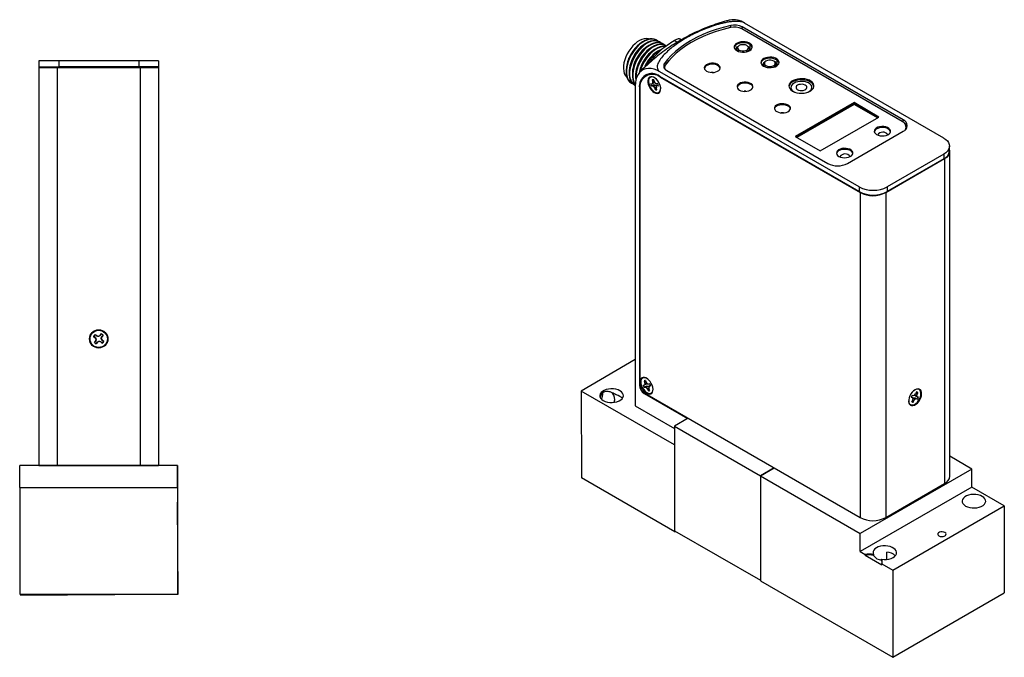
# Model space of a CAD drawing. Header units: inches. Extents: x 3.2 to 24.3, y 4.2 to 17.7.
# Tile 7 of 7: x 15.1 to 24.3, y 7.5 to 13.5. Entities that reach past the tile are written whole.
import ezdxf

# ---------------------------------------------------------------- set-up
doc = ezdxf.new("R2010")
doc.units = ezdxf.units.IN
doc.header["$LTSCALE"] = 2
doc.header["$MEASUREMENT"] = 0

msp = doc.modelspace()

# ---------------------------------------------------------------- linework, layer by layer
at = {"color": 7, "linetype": 'Continuous', "lineweight": 25}
for p, q in [((23.7161, 12.4108), (21.8473, 13.4896)), ((23.3262, 12.5661), (21.8228, 13.4339)), ((23.3364, 12.581), (21.8257, 13.4531)), ((21.0219, 13.3289), (21.0184, 13.3309)), ((21.0517, 13.3117), (21.0482, 13.3137)), ((21.0815, 13.2945), (21.078, 13.2965)), ((21.2435, 13.3412), (21.2577, 13.333)), ((21.1113, 13.2773), (21.1078, 13.2793)), ((21.773, 13.249), (21.773, 13.2321)), ((21.798, 13.278), (21.7909, 13.2739)), ((21.8772, 13.2739), (21.8701, 13.278)), ((21.895, 13.2298), (21.895, 13.249)), ((15.2331, 13.1342), (15.2331, 13.0792)), ((15.4181, 13.1342), (15.2331, 13.1342)), ((15.4181, 13.1342), (15.4181, 13.0792)), ((16.1681, 13.1342), (15.4181, 13.1342)), ((16.1681, 13.1342), (16.1681, 13.0792)), ((16.3531, 13.1342), (16.1681, 13.1342)), ((16.3531, 13.1342), (16.3531, 13.0792)), ((20.9344, 13.1104), (20.92, 13.0832)), ((22.0494, 13.1329), (22.0423, 13.1288)), ((22.1286, 13.1288), (22.1215, 13.1329)), ((15.2331, 13.0792), (15.4181, 13.0792)), ((15.2331, 13.0792), (15.2331, 13.0734)), ((15.2331, 13.0734), (15.2331, 9.3424)), ((15.2331, 13.0734), (15.4031, 13.0734)), ((15.2681, 13.0792), (15.2681, 13.0734)), ((15.4031, 13.0734), (15.4031, 9.3424)), ((15.4031, 13.0734), (16.1831, 13.0734)), ((16.1681, 13.0792), (15.4181, 13.0792)), ((16.3531, 13.0792), (16.1681, 13.0792)), ((16.1831, 13.0734), (16.1831, 9.3424)), ((16.1831, 13.0734), (16.3531, 13.0734)), ((16.3181, 13.0792), (16.3181, 13.0734)), ((16.3531, 13.0792), (16.3531, 13.0734)), ((16.3531, 13.0734), (16.3531, 9.3424)), ((20.9379, 13.1083), (20.9285, 13.0912)), ((22.9242, 11.9536), (21.0553, 13.0325)), ((21.0962, 13.0823), (21.0962, 13.1068)), ((21.0976, 13.0719), (21.0976, 13.0627)), ((21.1186, 13.0449), (22.6293, 12.1728)), ((22.0245, 13.1039), (22.0245, 13.087)), ((22.1465, 13.0852), (22.1465, 13.1039)), ((20.7854, 12.9273), (20.7889, 12.9253)), ((20.9448, 13.0065), (20.9236, 12.9943)), ((20.9448, 13.0065), (20.9635, 13.0147)), ((20.9936, 12.9263), (20.9812, 12.9208)), ((20.9812, 12.9208), (20.9888, 12.926)), ((20.9824, 12.9576), (20.9883, 12.9394)), ((20.9998, 12.9468), (20.9824, 12.9576)), ((21.0003, 12.9454), (20.9883, 12.9394)), ((20.9888, 12.926), (20.9883, 12.9394)), ((21.0057, 12.9336), (20.9888, 12.926)), ((21.0058, 12.9333), (20.9936, 12.9263)), ((20.9965, 12.957), (21.0024, 12.9388)), ((21.0024, 12.9388), (21.0108, 12.9252)), ((21.0108, 12.9252), (21.0221, 12.9192)), ((22.9242, 11.9087), (21.0532, 12.9888)), ((21.0585, 12.9809), (22.9317, 11.8996)), ((20.8152, 12.9101), (20.8187, 12.9081)), ((20.8234, 12.8985), (20.8234, 9.9002)), ((20.8623, 12.8785), (20.8623, 10.0933)), ((20.8676, 12.8707), (20.8676, 10.0961)), ((20.9684, 12.9213), (20.9812, 12.9208)), ((20.975, 12.9012), (20.9878, 12.9007)), ((20.9993, 12.9089), (20.9878, 12.9007)), ((20.9991, 12.8948), (20.9878, 12.9007)), ((21.0182, 12.907), (20.9991, 12.8948)), ((21.0074, 12.8811), (20.9991, 12.8948)), ((21.0201, 12.8882), (21.0074, 12.8811)), ((21.0134, 12.8629), (21.0074, 12.8811)), ((21.0379, 12.9063), (21.021, 12.8939)), ((21.0287, 12.8991), (21.021, 12.8939)), ((21.021, 12.8939), (21.0215, 12.8806)), ((21.0275, 12.8624), (21.0215, 12.8806)), ((21.0349, 12.9187), (21.0221, 12.9192)), ((21.0394, 12.907), (21.0287, 12.8991)), ((21.0414, 12.8986), (21.0287, 12.8991)), ((22.2835, 12.8855), (22.2835, 12.8617)), ((22.4804, 12.8619), (22.4804, 12.8855)), ((22.8747, 12.743), (22.3231, 12.4246)), ((23.108, 12.6083), (22.8747, 12.743)), ((22.8747, 12.743), (22.8747, 12.7332)), ((22.8747, 12.7332), (22.3316, 12.4197)), ((22.875, 12.7331), (22.3319, 12.4196)), ((22.8759, 12.7254), (22.339, 12.4155)), ((23.0995, 12.6034), (22.8747, 12.7332)), ((22.8759, 12.7325), (22.8759, 12.7254)), ((23.0934, 12.5999), (22.8759, 12.7254)), ((22.1961, 12.6465), (22.1961, 12.6469)), ((22.5565, 12.2899), (23.108, 12.6083)), ((22.8132, 12.1728), (23.3364, 12.4748)), ((23.3631, 12.4972), (23.3637, 12.504)), ((23.3637, 12.504), (23.3637, 12.5138)), ((22.3231, 12.4246), (22.5565, 12.2899)), ((23.7703, 12.2903), (23.7703, 12.3352)), ((23.7734, 9.2409), (23.7734, 12.2874)), ((23.1721, 11.8996), (23.7236, 12.218)), ((23.7161, 12.2597), (23.1858, 11.9536)), ((23.7161, 12.2148), (23.1858, 11.9087)), ((23.7161, 12.2597), (23.7161, 12.2148)), ((23.7236, 12.218), (23.7236, 9.1715)), ((22.9242, 11.9536), (22.9242, 11.9087)), ((23.1858, 11.9536), (23.1858, 11.9087)), ((22.9317, 11.8996), (22.9317, 8.8531)), ((23.1721, 11.8996), (23.1721, 8.8531)), ((15.7455, 10.5517), (15.7611, 10.5394)), ((15.759, 10.569), (15.7747, 10.5568)), ((15.7623, 10.5404), (15.7611, 10.5394)), ((15.769, 10.5255), (15.7611, 10.5394)), ((15.7647, 10.5101), (15.769, 10.5255)), ((15.7715, 10.5258), (15.769, 10.5255)), ((15.774, 10.5554), (15.7747, 10.5568)), ((15.7747, 10.5568), (15.7901, 10.5525)), ((15.7901, 10.5525), (15.8041, 10.5603)), ((15.7904, 10.55), (15.7901, 10.5525)), ((15.8164, 10.576), (15.8041, 10.5603)), ((15.8051, 10.5592), (15.8041, 10.5603)), ((15.8146, 10.5311), (15.8171, 10.5314)), ((15.8214, 10.5468), (15.8171, 10.5314)), ((15.8171, 10.5314), (15.825, 10.5174)), ((15.8201, 10.5475), (15.8214, 10.5468)), ((15.8337, 10.5625), (15.8214, 10.5468)), ((15.7524, 10.4944), (15.7647, 10.5101)), ((15.766, 10.5094), (15.7647, 10.5101)), ((15.7698, 10.4808), (15.782, 10.4965)), ((15.7811, 10.4976), (15.782, 10.4965)), ((15.796, 10.5044), (15.782, 10.4965)), ((15.7957, 10.5068), (15.796, 10.5044)), ((15.8114, 10.5001), (15.796, 10.5044)), ((15.8121, 10.5014), (15.8114, 10.5001)), ((15.8271, 10.4878), (15.8114, 10.5001)), ((15.8239, 10.5164), (15.825, 10.5174)), ((15.8407, 10.5051), (15.825, 10.5174)), ((20.8234, 10.3362), (20.3151, 10.0389)), ((20.8981, 10.0942), (20.9098, 10.0966)), ((20.9058, 10.136), (20.9137, 10.118)), ((20.9242, 10.126), (20.9058, 10.136)), ((20.9068, 10.0743), (20.9185, 10.0767)), ((20.9098, 10.0966), (20.916, 10.1039)), ((20.9223, 10.1021), (20.9098, 10.0966)), ((20.9251, 10.124), (20.9137, 10.118)), ((20.916, 10.1039), (20.9137, 10.118)), ((20.9332, 10.1118), (20.916, 10.1039)), ((20.9299, 10.0848), (20.9185, 10.0767)), ((20.9296, 10.0729), (20.9185, 10.0767)), ((20.9187, 10.1387), (20.9266, 10.1207)), ((20.9337, 10.1112), (20.9223, 10.1021)), ((20.9266, 10.1207), (20.936, 10.108)), ((20.9485, 10.0854), (20.9296, 10.0729)), ((20.939, 10.0602), (20.9296, 10.0729)), ((20.936, 10.108), (20.9471, 10.1042)), ((20.9512, 10.0673), (20.939, 10.0602)), ((20.9514, 10.0662), (20.9469, 10.0422)), ((20.9588, 10.1066), (20.9471, 10.1042)), ((20.9485, 10.0854), (20.9499, 10.0773)), ((20.9559, 10.0843), (20.9496, 10.077)), ((20.9496, 10.077), (20.9519, 10.0629)), ((20.9598, 10.0449), (20.9519, 10.0629)), ((20.9659, 10.0917), (20.9559, 10.0843)), ((20.9675, 10.0867), (20.9559, 10.0843)), ((21.1905, 9.5335), (20.3151, 10.0389)), ((20.3151, 10.0389), (20.3197, 9.225)), ((20.6358, 10.0093), (20.6473, 10.0027)), ((20.9068, 10.0161), (21.3141, 9.781)), ((20.9122, 10.0189), (22.9317, 8.8531)), ((20.9469, 10.0422), (20.939, 10.0602)), ((23.4112, 9.982), (23.4223, 9.9784)), ((23.4125, 9.9856), (23.4223, 9.9784)), ((23.4208, 10.0017), (23.4319, 9.9981)), ((23.4279, 9.9702), (23.4223, 9.9784)), ((23.4248, 9.9559), (23.4279, 9.9702)), ((23.4271, 9.9713), (23.4282, 9.9766)), ((23.4282, 9.9766), (23.447, 9.964)), ((23.4319, 9.9981), (23.4428, 10.0009)), ((23.4428, 10.0009), (23.4527, 10.013)), ((23.4548, 9.992), (23.4438, 10.0021)), ((23.4444, 10.0028), (23.4619, 9.9946)), ((23.4465, 9.975), (23.4579, 9.9668)), ((23.4614, 10.0308), (23.4527, 10.013)), ((23.4537, 10.015), (23.4649, 10.009)), ((23.4547, 10.0171), (23.4736, 10.0268)), ((23.4548, 9.992), (23.4675, 9.9864)), ((23.4649, 10.009), (23.4619, 9.9946)), ((23.4619, 9.9946), (23.4675, 9.9864)), ((23.4736, 10.0268), (23.4649, 10.009)), ((23.4785, 9.9828), (23.4675, 9.9864)), ((20.8234, 9.9002), (21.1911, 9.6879)), ((23.4162, 9.938), (23.4248, 9.9559)), ((23.425, 9.9565), (23.4284, 9.934)), ((23.4254, 9.9587), (23.4371, 9.9519)), ((23.4284, 9.934), (23.4371, 9.9519)), ((23.447, 9.964), (23.4371, 9.9519)), ((23.4579, 9.9668), (23.447, 9.964)), ((23.469, 9.9631), (23.4579, 9.9668)), ((21.3192, 9.784), (21.1911, 9.71)), ((21.1911, 9.71), (21.9972, 9.2446)), ((21.1911, 9.71), (21.1911, 8.7301)), ((21.1911, 9.5339), (21.1905, 9.5335)), ((21.1905, 9.5335), (21.1911, 9.4265)), ((23.9798, 9.3082), (23.7734, 9.4274)), ((16.5329, 9.3412), (15.0529, 9.3412)), ((15.0529, 9.1342), (15.0529, 9.3412)), ((15.2331, 9.3424), (15.2331, 9.3412)), ((15.2331, 9.3424), (15.4031, 9.3424)), ((15.2681, 9.3424), (15.2681, 9.3412)), ((15.2931, 9.3412), (15.2931, 9.3424)), ((15.4031, 9.3424), (16.1831, 9.3424)), ((16.1831, 9.3424), (16.3531, 9.3424)), ((16.2931, 9.3412), (16.2931, 9.3424)), ((16.3181, 9.3412), (16.3181, 9.3424)), ((16.3531, 9.3424), (16.3531, 9.3412)), ((16.5329, 9.3412), (16.5331, 9.3412)), ((16.5329, 9.1342), (16.5329, 9.3412)), ((16.5331, 9.3412), (16.5331, 8.1412)), ((22.1253, 9.3186), (21.9971, 9.2446)), ((21.9971, 9.2446), (21.9971, 8.259)), ((21.9971, 9.2446), (22.9333, 8.7041)), ((21.9972, 9.2446), (22.1253, 9.3186)), ((23.9798, 9.3082), (22.9333, 8.7041)), ((23.9798, 9.1392), (23.9798, 9.3082)), ((21.1951, 8.7197), (20.3197, 9.225)), ((23.1721, 8.8531), (23.7236, 9.1715)), ((15.0529, 9.1256), (15.0522, 9.1255)), ((15.0522, 9.1255), (15.0529, 9.0182)), ((15.0529, 9.1342), (15.0529, 8.1342)), ((15.0529, 9.1342), (16.5329, 9.1342)), ((16.5329, 9.1342), (16.5329, 8.1342)), ((23.9798, 9.1392), (22.9333, 8.5351)), ((24.2838, 8.9637), (23.9798, 9.1392)), ((16.5387, 8.1352), (16.5331, 8.9989)), ((23.2373, 8.3596), (24.2838, 8.9637)), ((24.2838, 8.9637), (24.2838, 8.1472)), ((21.1911, 8.7301), (21.9971, 8.2648)), ((21.195, 8.7279), (21.1951, 8.7197)), ((21.1951, 8.7197), (21.2021, 8.7238)), ((22.9333, 8.5351), (22.9333, 8.7041)), ((22.9333, 8.5351), (22.9802, 8.508)), ((22.9802, 8.4998), (22.9802, 8.508)), ((22.9802, 8.4998), (23.1353, 8.4103)), ((23.0567, 8.5068), (23.0567, 8.4987)), ((23.1834, 8.4614), (23.1834, 8.5286)), ((23.1332, 8.4545), (23.1332, 8.4626)), ((23.1353, 8.4185), (23.1353, 8.4103)), ((23.1353, 8.4185), (23.2373, 8.3596)), ((23.2373, 8.3596), (23.2373, 7.543)), ((21.9971, 8.259), (23.2373, 7.543)), ((15.0529, 8.1342), (16.5329, 8.1342)), ((15.0587, 8.1256), (16.386, 8.1342)), ((15.0587, 8.1342), (15.0587, 8.1256)), ((16.5329, 8.1412), (16.5331, 8.1412)), ((16.5329, 8.1352), (16.5387, 8.1352)), ((23.2373, 7.543), (24.2838, 8.1472))]:
    msp.add_line(p, q, dxfattribs=at)
at = {"color": 8, "linetype": 'Continuous', "lineweight": 25}
for p, q in [((21.7184, 13.4468), (21.7184, 13.466)), ((21.8257, 13.4323), (21.8257, 13.4531)), ((21.1896, 13.3268), (21.2185, 13.31)), ((21.9024, 13.2345), (21.9024, 13.2859)), ((20.9723, 13.1341), (20.9757, 13.1321)), ((22.1534, 13.0896), (22.1534, 13.141)), ((15.4181, 13.0792), (15.4181, 13.0734)), ((16.1681, 13.0792), (16.1681, 13.0734)), ((21.0626, 12.9833), (21.0585, 12.9809)), ((20.8679, 12.8818), (20.8623, 12.8785)), ((23.3364, 12.5594), (23.3364, 12.581)), ((23.7236, 12.218), (23.7225, 12.2187)), ((22.9317, 11.8996), (22.9363, 11.9023)), ((23.1703, 11.9006), (23.1721, 11.8996)), ((20.8676, 10.0964), (20.8623, 10.0933)), ((20.9119, 10.0191), (20.9068, 10.0161))]:
    msp.add_line(p, q, dxfattribs=at)
at = {"color": 7, "linetype": 'Continuous', "lineweight": 25, "flags": 128}
for points in [[(21.7184, 13.466), (21.6492, 13.4487), (21.5822, 13.4288), (21.5177, 13.4062), (21.456, 13.3811), (21.3975, 13.3536), (21.3424, 13.3239), (21.2909, 13.2921), (21.2433, 13.2583), (21.1999, 13.2227), (21.1607, 13.1855), (21.1261, 13.1468), (21.0962, 13.1068)], [(21.7171, 13.4465), (21.6492, 13.4292), (21.5835, 13.4094), (21.5202, 13.387), (21.4597, 13.3623), (21.4022, 13.3352), (21.348, 13.3059), (21.2974, 13.2747), (21.2505, 13.2415), (21.2076, 13.2066), (21.1689, 13.17), (21.1345, 13.1321), (21.1046, 13.0929)], [(20.9507, 13.339), (20.9466, 13.3402), (20.928, 13.343), (20.9079, 13.3415), (20.8867, 13.3358), (20.8649, 13.3261), (20.843, 13.3125), (20.8215, 13.2954), (20.8008, 13.275), (20.7814, 13.252), (20.7637, 13.2268), (20.7482, 13.1999), (20.7352, 13.172), (20.7249, 13.1437), (20.7177, 13.1157), (20.7136, 13.0884), (20.7128, 13.0626), (20.7153, 13.0389), (20.7209, 13.0177), (20.7297, 12.9996), (20.7414, 12.9849), (20.7445, 12.9819)], [(21.0184, 13.3309), (21.0006, 13.3384), (20.9809, 13.3417), (20.9595, 13.3406), (20.9369, 13.3352), (20.9136, 13.3257), (20.8901, 13.3121), (20.8669, 13.2948), (20.8443, 13.2741), (20.8229, 13.2505), (20.8032, 13.2244), (20.7854, 13.1964)], [(21.0343, 13.32), (21.0219, 13.3288), (21.0042, 13.3364), (20.9844, 13.3396), (20.963, 13.3386), (20.9404, 13.3332), (20.9172, 13.3236), (20.8937, 13.31), (20.8704, 13.2928), (20.8479, 13.2721), (20.8265, 13.2485), (20.8067, 13.2224), (20.7889, 13.1943)], [(21.0482, 13.3137), (21.0304, 13.3212), (21.0106, 13.3245), (20.9893, 13.3234), (20.9667, 13.318), (20.9434, 13.3085), (20.9199, 13.2949), (20.8967, 13.2776), (20.8741, 13.2569), (20.8527, 13.2333), (20.833, 13.2072), (20.8152, 13.1792)], [(21.0641, 13.3028), (21.0517, 13.3116), (21.034, 13.3192), (21.0142, 13.3224), (20.9928, 13.3214), (20.9702, 13.316), (20.947, 13.3064), (20.9235, 13.2928), (20.9002, 13.2756), (20.8776, 13.2549), (20.8563, 13.2313), (20.8365, 13.2052), (20.8187, 13.1771)], [(21.078, 13.2965), (21.0602, 13.304), (21.0404, 13.3073), (21.0191, 13.3062), (20.9965, 13.3008), (20.9732, 13.2913), (20.9497, 13.2777), (20.9265, 13.2604), (20.9039, 13.2397), (20.8825, 13.2161), (20.8627, 13.19), (20.845, 13.162)], [(21.0939, 13.2856), (21.0815, 13.2944), (21.0637, 13.302), (21.044, 13.3052), (21.0226, 13.3042), (21, 13.2988), (20.9768, 13.2892), (20.9533, 13.2756), (20.93, 13.2584), (20.9074, 13.2377), (20.8861, 13.2141), (20.8663, 13.188), (20.8485, 13.1599)], [(21.7758, 13.2304), (21.7913, 13.2234), (21.8092, 13.2185), (21.8285, 13.2162), (21.8483, 13.2166), (21.8673, 13.2195), (21.8847, 13.2249), (21.8994, 13.2325), (21.9108, 13.2418), (21.918, 13.2524), (21.9209, 13.2637), (21.9192, 13.2751), (21.913, 13.2859), (21.9026, 13.2956), (21.8887, 13.3036), (21.8719, 13.3096), (21.8531, 13.3132), (21.8335, 13.3142), (21.8139, 13.3125), (21.7956, 13.3083), (21.7794, 13.3018), (21.7663, 13.2933), (21.7569, 13.2832), (21.7518, 13.2722), (21.7513, 13.2609), (21.7553, 13.2497), (21.7636, 13.2394), (21.7758, 13.2304)], [(21.9205, 13.2602), (21.9192, 13.2653), (21.913, 13.2761), (21.9026, 13.2858), (21.8887, 13.2938), (21.8719, 13.2998), (21.8531, 13.3034), (21.8335, 13.3044), (21.8139, 13.3027), (21.7956, 13.2985), (21.7794, 13.292), (21.7663, 13.2835), (21.7569, 13.2734), (21.7518, 13.2624), (21.7514, 13.2602)], [(21.1078, 13.2793), (21.09, 13.2868), (21.0702, 13.2901), (21.0489, 13.289), (21.0263, 13.2836), (21.003, 13.2741), (20.9795, 13.2605), (20.9563, 13.2432), (20.9337, 13.2225), (20.9123, 13.1989), (20.8925, 13.1728), (20.8748, 13.1448)], [(21.1113, 13.2773), (21.0935, 13.2848), (21.0738, 13.288), (21.0524, 13.287), (21.0298, 13.2816), (21.0066, 13.272), (20.9831, 13.2584), (20.9598, 13.2412), (20.9372, 13.2205), (20.9159, 13.1969), (20.8961, 13.1708), (20.8783, 13.1427)], [(21.1061, 13.2723), (21.1, 13.2729), (21.0786, 13.2718), (21.0561, 13.2664), (21.0328, 13.2569), (21.0093, 13.2433), (20.986, 13.226), (20.9635, 13.2053), (20.9421, 13.1817), (20.9223, 13.1556), (20.9046, 13.1276)], [(21.1054, 13.2707), (21.1036, 13.2708), (21.0822, 13.2698), (21.0596, 13.2644), (21.0364, 13.2548), (21.0129, 13.2412), (20.9896, 13.224), (20.967, 13.2033), (20.9456, 13.1797), (20.9259, 13.1536), (20.9081, 13.1255)], [(21.7941, 13.2224), (21.7852, 13.2279), (21.7769, 13.2367), (21.7732, 13.2465), (21.7744, 13.2565), (21.7805, 13.2659), (21.7909, 13.2739)], [(21.8701, 13.278), (21.8572, 13.2834), (21.842, 13.2863), (21.826, 13.2863), (21.8109, 13.2834), (21.798, 13.278), (21.7886, 13.2706), (21.7837, 13.2618), (21.7837, 13.2526), (21.7886, 13.2438), (21.798, 13.2364), (21.8109, 13.231), (21.826, 13.2281), (21.842, 13.2281), (21.8572, 13.231), (21.8701, 13.2364), (21.8795, 13.2438), (21.8844, 13.2526), (21.8844, 13.2618), (21.8795, 13.2706), (21.8701, 13.278)], [(21.8772, 13.2739), (21.8829, 13.2701), (21.8912, 13.2613), (21.8949, 13.2516), (21.8936, 13.2416), (21.8876, 13.2322), (21.8772, 13.2241), (21.8672, 13.2195)], [(20.7854, 13.1964), (20.77, 13.167), (20.7573, 13.1368), (20.7475, 13.1065), (20.7409, 13.0766), (20.7376, 13.0478), (20.7376, 13.0207), (20.7409, 12.9957), (20.7475, 12.9735), (20.7573, 12.9544), (20.77, 12.9389), (20.7854, 12.9273), (20.7854, 12.9273)], [(20.7889, 13.1943), (20.7735, 13.1649), (20.7608, 13.1348), (20.7511, 13.1044), (20.7444, 13.0746), (20.7411, 13.0458), (20.7411, 13.0186), (20.7444, 12.9937), (20.7511, 12.9715), (20.7608, 12.9524), (20.7735, 12.9369), (20.7889, 12.9253), (20.8028, 12.919)], [(20.8152, 13.1792), (20.7998, 13.1498), (20.7871, 13.1196), (20.7773, 13.0893), (20.7707, 13.0594), (20.7673, 13.0306), (20.7673, 13.0035), (20.7707, 12.9785), (20.7773, 12.9563), (20.7871, 12.9372), (20.7998, 12.9217), (20.8152, 12.9101), (20.8152, 12.9101)], [(20.8187, 13.1771), (20.8033, 13.1477), (20.7906, 13.1176), (20.7809, 13.0872), (20.7742, 13.0574), (20.7709, 13.0286), (20.7709, 13.0014), (20.7742, 12.9765), (20.7809, 12.9543), (20.7906, 12.9352), (20.8033, 12.9197), (20.8187, 12.9081), (20.8234, 12.9056)], [(20.845, 13.162), (20.8296, 13.1326), (20.8169, 13.1024), (20.8071, 13.0721), (20.8005, 13.0422), (20.7971, 13.0134), (20.7971, 12.9863), (20.8005, 12.9613), (20.8071, 12.9391), (20.8169, 12.92), (20.8236, 12.9109)], [(20.8485, 13.1599), (20.8331, 13.1305), (20.8204, 13.1004), (20.8106, 13.07), (20.804, 13.0402), (20.8007, 13.0114), (20.8007, 12.9842), (20.804, 12.9593), (20.8106, 12.9371), (20.8204, 12.918), (20.8237, 12.9132)], [(20.9294, 13.1132), (20.915, 13.0855), (20.9092, 13.0723)], [(21.1391, 13.1376), (21.1261, 13.1223), (21.0962, 13.0823)], [(21.493, 13.0386), (21.5079, 13.0319), (21.5251, 13.0276), (21.5437, 13.0259), (21.5624, 13.0269), (21.5801, 13.0306), (21.5956, 13.0367), (21.6081, 13.0449), (21.6166, 13.0545), (21.6207, 13.0651), (21.6201, 13.076), (21.6149, 13.0864), (21.6053, 13.0957), (21.592, 13.1034), (21.5758, 13.1089), (21.5578, 13.112), (21.539, 13.1123), (21.5206, 13.1099), (21.5039, 13.105), (21.4898, 13.0978), (21.4792, 13.0888), (21.4728, 13.0786), (21.4711, 13.0678), (21.474, 13.0571), (21.4815, 13.0471), (21.493, 13.0386)], [(22.0269, 13.0855), (22.0423, 13.0785), (22.0602, 13.0736), (22.0796, 13.0713), (22.0993, 13.0717), (22.1183, 13.0746), (22.1357, 13.08), (22.1505, 13.0876), (22.1618, 13.0969), (22.1691, 13.1075), (22.1719, 13.1188), (22.1702, 13.1301), (22.164, 13.141), (22.1536, 13.1506), (22.1397, 13.1587), (22.1229, 13.1647), (22.1042, 13.1683), (22.0845, 13.1693), (22.065, 13.1676), (22.0466, 13.1634), (22.0305, 13.1569), (22.0173, 13.1484), (22.008, 13.1383), (22.0029, 13.1273), (22.0023, 13.1159), (22.0063, 13.1048), (22.0146, 13.0945), (22.0269, 13.0855)], [(22.1715, 13.1153), (22.1702, 13.1203), (22.164, 13.1312), (22.1536, 13.1409), (22.1397, 13.1489), (22.1229, 13.1549), (22.1042, 13.1585), (22.0845, 13.1595), (22.065, 13.1578), (22.0466, 13.1536), (22.0305, 13.1471), (22.0173, 13.1386), (22.008, 13.1285), (22.0029, 13.1175), (22.0024, 13.1153)], [(22.045, 13.0776), (22.0366, 13.0828), (22.0283, 13.0916), (22.0246, 13.1014), (22.0259, 13.1114), (22.0319, 13.1208), (22.0423, 13.1288)], [(22.1215, 13.1329), (22.1086, 13.1383), (22.0935, 13.1411), (22.0775, 13.1411), (22.0623, 13.1383), (22.0494, 13.1329), (22.04, 13.1254), (22.0351, 13.1167), (22.0351, 13.1074), (22.04, 13.0987), (22.0494, 13.0912), (22.0623, 13.0858), (22.0775, 13.083), (22.0935, 13.083), (22.1086, 13.0858), (22.1215, 13.0912), (22.1309, 13.0987), (22.1358, 13.1074), (22.1358, 13.1167), (22.1309, 13.1254), (22.1215, 13.1329)], [(22.1286, 13.1288), (22.1343, 13.125), (22.1426, 13.1162), (22.1463, 13.1064), (22.1451, 13.0964), (22.139, 13.087), (22.1286, 13.079), (22.121, 13.0752)], [(21.0553, 13.0325), (21.0273, 13.0466), (20.9998, 13.0567), (20.9731, 13.0625), (20.9475, 13.064), (20.9235, 13.0611), (20.9015, 13.0539), (20.8817, 13.0424), (20.8644, 13.027), (20.8499, 13.0076), (20.8384, 12.9848), (20.8301, 12.9587), (20.8251, 12.9298), (20.8234, 12.8985)], [(21.0962, 13.0823), (21.0919, 13.0743), (21.0916, 13.0735)], [(21.6205, 13.0643), (21.6201, 13.0662), (21.6149, 13.0766), (21.6053, 13.0859), (21.592, 13.0936), (21.5758, 13.0991), (21.5578, 13.1022), (21.539, 13.1025), (21.5206, 13.1001), (21.5039, 13.0952), (21.4898, 13.088), (21.4792, 13.079), (21.4728, 13.0688), (21.4715, 13.0643)], [(21.002, 12.838), (21.016, 12.8318), (21.0293, 12.8297), (21.0411, 12.8319), (21.0507, 12.8382), (21.0578, 12.8482), (21.0619, 12.8615), (21.0627, 12.8773), (21.0602, 12.8948), (21.0546, 12.913), (21.0462, 12.9309), (21.0354, 12.9476), (21.0228, 12.9622), (21.009, 12.9739), (20.9949, 12.9821), (20.9812, 12.9863), (20.9686, 12.9862), (20.9577, 12.982), (20.9493, 12.9738), (20.9437, 12.962), (20.9413, 12.9474), (20.9421, 12.9306), (20.9461, 12.9127), (20.9532, 12.8945), (20.9629, 12.877), (20.9747, 12.8613), (20.9879, 12.848), (21.002, 12.838)], [(21.0173, 12.9674), (21.0076, 12.9745), (20.9939, 12.9813), (20.9807, 12.9839), (20.969, 12.9822), (20.9594, 12.9764), (20.9524, 12.9666), (20.9485, 12.9536), (20.9478, 12.9381), (20.9505, 12.9209), (20.9563, 12.9031), (20.965, 12.8856), (20.976, 12.8696), (20.9886, 12.856), (21.0023, 12.8455), (21.016, 12.8387), (21.0291, 12.8361)], [(21.7999, 12.8614), (21.8147, 12.8548), (21.832, 12.8505), (21.8506, 12.8488), (21.8693, 12.8498), (21.887, 12.8535), (21.9025, 12.8596), (21.9149, 12.8677), (21.9235, 12.8774), (21.9276, 12.888), (21.927, 12.8988), (21.9217, 12.9092), (21.9122, 12.9186), (21.8989, 12.9262), (21.8827, 12.9318), (21.8646, 12.9348), (21.8459, 12.9351), (21.8275, 12.9328), (21.8108, 12.9278), (21.7967, 12.9207), (21.7861, 12.9117), (21.7797, 12.9015), (21.778, 12.8907), (21.7809, 12.8799), (21.7884, 12.87), (21.7999, 12.8614)], [(21.9274, 12.8871), (21.927, 12.889), (21.9217, 12.8994), (21.9122, 12.9088), (21.8989, 12.9164), (21.8827, 12.922), (21.8646, 12.925), (21.8459, 12.9253), (21.8275, 12.923), (21.8108, 12.918), (21.7967, 12.9109), (21.7861, 12.9019), (21.7797, 12.8917), (21.7784, 12.8871)], [(22.2984, 12.8512), (22.3169, 12.8425), (22.3381, 12.8361), (22.361, 12.8323), (22.3848, 12.8313), (22.4085, 12.833), (22.4311, 12.8375), (22.4517, 12.8445), (22.4694, 12.8537), (22.4835, 12.8648), (22.4935, 12.8773), (22.4989, 12.8908), (22.4995, 12.9045), (22.4953, 12.9181), (22.4864, 12.9309), (22.4733, 12.9424), (22.4564, 12.9522), (22.4365, 12.9598), (22.4143, 12.9649), (22.3908, 12.9673), (22.3669, 12.967), (22.3437, 12.9638), (22.322, 12.9581), (22.3027, 12.9499), (22.2867, 12.9397), (22.2746, 12.9278), (22.2669, 12.9148), (22.2639, 12.9011), (22.2657, 12.8874), (22.2722, 12.8741), (22.2833, 12.8619), (22.2984, 12.8512)], [(22.4995, 12.8945), (22.4995, 12.8948), (22.4953, 12.9083), (22.4864, 12.9211), (22.4733, 12.9326), (22.4564, 12.9424), (22.4365, 12.95), (22.4143, 12.9551), (22.3908, 12.9575), (22.3669, 12.9572), (22.3437, 12.954), (22.322, 12.9483), (22.3027, 12.9401), (22.2867, 12.9299), (22.2746, 12.918), (22.2669, 12.905), (22.2641, 12.8945)], [(22.3123, 12.9257), (22.299, 12.9161), (22.2895, 12.9051), (22.2844, 12.8932), (22.2838, 12.8809), (22.2878, 12.8688), (22.2963, 12.8575), (22.3087, 12.8475), (22.3198, 12.8414)], [(22.4447, 12.8417), (22.4586, 12.8499), (22.4701, 12.8602), (22.4774, 12.8718), (22.4803, 12.884), (22.4786, 12.8962), (22.4723, 12.9079), (22.4619, 12.9186), (22.4477, 12.9278), (22.4304, 12.935), (22.4108, 12.9398), (22.3899, 12.9421), (22.3686, 12.9418), (22.348, 12.9388), (22.3289, 12.9334), (22.3123, 12.9257), (22.3123, 12.9257)], [(21.0291, 12.8361), (21.0409, 12.8377), (21.0505, 12.8436), (21.0575, 12.8533), (21.0614, 12.8663), (21.0621, 12.8819), (21.0609, 12.8919)], [(22.3457, 12.9064), (22.3367, 12.8993), (22.3316, 12.891), (22.3311, 12.8822), (22.335, 12.8737), (22.3431, 12.8662), (22.3547, 12.8605), (22.3687, 12.857), (22.3838, 12.856), (22.3988, 12.8576), (22.4123, 12.8617), (22.4231, 12.8679), (22.4302, 12.8757), (22.4331, 12.8844), (22.4314, 12.8931), (22.4253, 12.9012), (22.4153, 12.9079), (22.4024, 12.9126), (22.3877, 12.9149), (22.3724, 12.9145), (22.358, 12.9116), (22.3457, 12.9064)], [(22.1506, 12.6589), (22.1655, 12.6523), (22.1827, 12.648), (22.2013, 12.6463), (22.22, 12.6473), (22.2377, 12.651), (22.2532, 12.6571), (22.2657, 12.6652), (22.2742, 12.6749), (22.2783, 12.6855), (22.2777, 12.6963), (22.2725, 12.7068), (22.2629, 12.7161), (22.2496, 12.7238), (22.2334, 12.7293), (22.2154, 12.7323), (22.1966, 12.7327), (22.1782, 12.7303), (22.1615, 12.7254), (22.1474, 12.7182), (22.1368, 12.7092), (22.1304, 12.699), (22.1287, 12.6882), (22.1316, 12.6775), (22.1391, 12.6675), (22.1506, 12.6589)], [(22.2782, 12.6847), (22.2777, 12.6865), (22.2725, 12.697), (22.2629, 12.7063), (22.2496, 12.714), (22.2334, 12.7195), (22.2154, 12.7225), (22.1966, 12.7229), (22.1782, 12.7205), (22.1615, 12.7156), (22.1474, 12.7084), (22.1368, 12.6994), (22.1304, 12.6892), (22.1291, 12.6847)], [(23.0868, 12.4434), (23.1021, 12.4366), (23.1198, 12.4322), (23.1388, 12.4304), (23.1581, 12.4315), (23.1762, 12.4352), (23.1922, 12.4415), (23.2049, 12.4499), (23.2137, 12.4598), (23.2179, 12.4707), (23.2173, 12.4818), (23.2119, 12.4925), (23.2021, 12.5021), (23.1885, 12.51), (23.1718, 12.5156), (23.1533, 12.5187), (23.134, 12.5191), (23.1152, 12.5167), (23.098, 12.5116), (23.0835, 12.5042), (23.0727, 12.495), (23.0661, 12.4845), (23.0643, 12.4734), (23.0673, 12.4624), (23.075, 12.4522), (23.0868, 12.4434)], [(23.2178, 12.4699), (23.2173, 12.472), (23.2119, 12.4827), (23.2021, 12.4923), (23.1885, 12.5002), (23.1718, 12.5058), (23.1533, 12.5089), (23.134, 12.5093), (23.1152, 12.5069), (23.098, 12.5018), (23.0835, 12.4944), (23.0727, 12.4852), (23.0661, 12.4747), (23.0646, 12.4694)], [(23.7161, 12.4108), (23.735, 12.398), (23.7502, 12.3837), (23.7613, 12.3682), (23.768, 12.3519), (23.7703, 12.3352), (23.768, 12.3185), (23.7613, 12.3022), (23.7502, 12.2868), (23.735, 12.2725), (23.7161, 12.2597)], [(22.7333, 12.2393), (22.7485, 12.2325), (22.7662, 12.2281), (22.7853, 12.2263), (22.8045, 12.2274), (22.8227, 12.2311), (22.8386, 12.2374), (22.8514, 12.2458), (22.8602, 12.2557), (22.8644, 12.2666), (22.8638, 12.2777), (22.8584, 12.2884), (22.8486, 12.298), (22.8349, 12.3059), (22.8183, 12.3115), (22.7998, 12.3146), (22.7805, 12.315), (22.7616, 12.3126), (22.7444, 12.3075), (22.7299, 12.3001), (22.7191, 12.2909), (22.7126, 12.2804), (22.7107, 12.2693), (22.7138, 12.2583), (22.7214, 12.2481), (22.7333, 12.2393)], [(22.8642, 12.2658), (22.8638, 12.2679), (22.8584, 12.2786), (22.8486, 12.2882), (22.8349, 12.2961), (22.8183, 12.3017), (22.7998, 12.3048), (22.7805, 12.3052), (22.7616, 12.3028), (22.7444, 12.2977), (22.7299, 12.2903), (22.7191, 12.2811), (22.7126, 12.2706), (22.7111, 12.2653)], [(20.9298, 10.0185), (20.9439, 10.0123), (20.9571, 10.0102), (20.9689, 10.0124), (20.9786, 10.0186), (20.9857, 10.0287), (20.9897, 10.042), (20.9906, 10.0578), (20.9881, 10.0752), (20.9825, 10.0934), (20.9741, 10.1114), (20.9633, 10.1281), (20.9506, 10.1427), (20.9369, 10.1544), (20.9228, 10.1626), (20.909, 10.1667), (20.8964, 10.1667), (20.8856, 10.1625), (20.8772, 10.1542), (20.8716, 10.1425), (20.8691, 10.1279), (20.87, 10.1111), (20.874, 10.0932), (20.8811, 10.075), (20.8908, 10.0575), (20.9026, 10.0417), (20.9158, 10.0285), (20.9298, 10.0185)], [(20.9451, 10.1479), (20.9402, 10.1518), (20.9264, 10.1599), (20.913, 10.1639), (20.9007, 10.1637), (20.8903, 10.1593), (20.8823, 10.1508), (20.8773, 10.1389), (20.8755, 10.1241), (20.8771, 10.1073), (20.8819, 10.0896), (20.8896, 10.0719), (20.8999, 10.0554), (20.912, 10.0408), (20.9254, 10.0291), (20.9392, 10.021), (20.9527, 10.0169), (20.9649, 10.0171), (20.9649, 10.0171)], [(20.9649, 10.0171), (20.9754, 10.0216), (20.9833, 10.0301), (20.9883, 10.042), (20.9901, 10.0568), (20.9887, 10.0724)], [(20.5237, 9.9505), (20.5416, 9.9421), (20.5622, 9.9361), (20.5845, 9.9327), (20.6076, 9.9321), (20.6304, 9.9343), (20.652, 9.9392), (20.6713, 9.9466), (20.6877, 9.9561), (20.7002, 9.9674), (20.7085, 9.98), (20.7121, 9.9933), (20.7109, 10.0067), (20.7049, 10.0196), (20.6945, 10.0315), (20.6799, 10.0419), (20.662, 10.0503), (20.6414, 10.0563), (20.6191, 10.0597), (20.596, 10.0603), (20.5732, 10.0581), (20.5516, 10.0532), (20.5322, 10.0458), (20.5159, 10.0363), (20.5033, 10.025), (20.4951, 10.0124), (20.4914, 9.9991), (20.4926, 9.9858), (20.4986, 9.9728), (20.5091, 9.9609), (20.5237, 9.9505)], [(23.4479, 10.0509), (23.4338, 10.0409), (23.4206, 10.0277), (23.4088, 10.0119), (23.3991, 9.9945), (23.392, 9.9763), (23.388, 9.9583), (23.3871, 9.9416), (23.3896, 9.9269), (23.3952, 9.9152), (23.4036, 9.907), (23.4144, 9.9027), (23.4271, 9.9027), (23.4408, 9.9069), (23.4549, 9.915), (23.4687, 9.9267), (23.4813, 9.9413), (23.4921, 9.9581), (23.5005, 9.976), (23.5061, 9.9942), (23.5086, 10.0117), (23.5077, 10.0275), (23.5037, 10.0408), (23.4966, 10.0508), (23.4869, 10.0571), (23.4751, 10.0592), (23.4619, 10.0571), (23.4479, 10.0509)], [(23.49, 9.9677), (23.4971, 9.9855), (23.5012, 10.003), (23.5021, 10.0194), (23.4996, 10.0337), (23.4939, 10.0449), (23.4854, 10.0526), (23.4745, 10.0561), (23.4619, 10.0554), (23.4483, 10.0504), (23.4345, 10.0415), (23.4326, 10.0399)], [(23.389, 9.9644), (23.3885, 9.9618), (23.3877, 9.9454), (23.3902, 9.9312), (23.3959, 9.9199), (23.4044, 9.9123), (23.4153, 9.9087), (23.4279, 9.9094), (23.4414, 9.9144), (23.4552, 9.9233), (23.4684, 9.9357), (23.4802, 9.9508), (23.49, 9.9677)], [(24.077, 9.0517), (24.0591, 9.0601), (24.0385, 9.0661), (24.0162, 9.0696), (23.9931, 9.0703), (23.9703, 9.0682), (23.9487, 9.0634), (23.9293, 9.0561), (23.913, 9.0467), (23.9004, 9.0355), (23.8921, 9.0231), (23.8885, 9.0099), (23.8897, 8.9966), (23.8957, 8.9837), (23.9062, 8.9718), (23.9207, 8.9615), (23.9387, 8.9531), (23.9593, 8.947), (23.9816, 8.9436), (24.0047, 8.9429), (24.0275, 8.9449), (24.049, 8.9497), (24.0684, 8.957), (24.0847, 8.9664), (24.0973, 8.9776), (24.1056, 8.99), (24.1092, 9.0032), (24.108, 9.0165), (24.102, 9.0294), (24.0915, 9.0413), (24.077, 9.0517)], [(23.6715, 8.6812), (23.6826, 8.6767), (23.6957, 8.6747), (23.7092, 8.6754), (23.7214, 8.6787), (23.731, 8.6842), (23.7367, 8.6913), (23.7379, 8.6991), (23.7344, 8.7067), (23.7266, 8.7131), (23.7155, 8.7175), (23.7025, 8.7196), (23.689, 8.7189), (23.6767, 8.7156), (23.6671, 8.7101), (23.6614, 8.703), (23.6602, 8.6952), (23.6637, 8.6876), (23.6715, 8.6812)], [(23.1332, 8.4626), (23.1561, 8.4604), (23.1793, 8.461), (23.2018, 8.4643), (23.2225, 8.4703), (23.2407, 8.4786), (23.2554, 8.489), (23.266, 8.5009), (23.2721, 8.5138), (23.2734, 8.5272), (23.2699, 8.5404), (23.2616, 8.5529), (23.249, 8.5642), (23.2326, 8.5737), (23.2131, 8.5809), (23.1914, 8.5857), (23.1685, 8.5878), (23.1453, 8.587), (23.1229, 8.5835), (23.1023, 8.5773), (23.0844, 8.5689), (23.0699, 8.5584), (23.0596, 8.5464), (23.0538, 8.5334), (23.0528, 8.52), (23.0567, 8.5068)]]:
    msp.add_lwpolyline(points, dxfattribs=at)
at = {"color": 7, "linetype": 'Continuous', "lineweight": 25}
for radius in [0.086, 0.081]:
    msp.add_circle((15.7931, 10.5284), radius, dxfattribs=at)
for centre, radius, start, end in [((21.7457, 13.3389), 0.1818, 56.05098, 100.68002), ((21.7531, 13.2981), 0.1526, 62.83856, 103.65383), ((21.7546, 13.3146), 0.1557, 62.82982, 103.42963), ((21.0661, 13.0438), 0.2908, 119.35359, 151.61606), ((21.0613, 13.0415), 0.3193, 127.97836, 150.68735), ((21.0959, 13.0266), 0.2908, 119.35359, 151.61606), ((21.1257, 13.0094), 0.2908, 119.35359, 151.61606), ((21.1555, 12.9922), 0.2908, 119.35359, 151.61606), ((21.1853, 12.975), 0.2908, 119.35359, 151.61606), ((21.2132, 12.9607), 0.3164, 116.2449, 151.76799), ((21.225, 12.9523), 0.3268, 119.93421, 151.47575), ((21.054, 13.0361), 0.3156, 149.18029, 172.15901), ((21.0579, 13.0296), 0.2908, 148.38423, 180.65081), ((21.0877, 13.0124), 0.2908, 148.38423, 180.65081), ((21.1175, 12.9952), 0.2908, 148.38423, 180.65081), ((21.1269, 12.9828), 0.2997, 147.27315, 185.76835), ((21.1376, 12.9781), 0.3071, 147.58281, 183.03986), ((21.1821, 12.9643), 0.3277, 149.53538, 170.0221), ((21.227, 12.939), 0.3735, 149.68, 166.48704), ((21.2335, 12.9356), 0.3768, 149.72547, 164.9529), ((21.1329, 13.0851), 0.0427, 149.38231, 250.37151), ((21.1325, 13.072), 0.0349, 143.1756, 200.18516), ((20.9786, 12.8974), 0.1179, 50.79671, 189.21404), ((20.984, 12.8896), 0.1179, 50.79671, 189.21404), ((20.9948, 12.9306), 0.1004, 129.36191, 147.17404), ((20.9885, 12.9339), 0.0244, 71.01579, 104.55609), ((21.0477, 12.9361), 0.0806, 190.60641, 205.66577), ((21.0213, 12.8861), 0.0244, 251.01579, 284.55609), ((20.9622, 12.8838), 0.0806, 10.60641, 25.66577), ((23.3069, 12.5141), 0.0555, 334.65715, 69.63617), ((23.3163, 12.5279), 0.0568, 290.78342, 69.21658), ((23.145, 12.4071), 0.0591, 35.9637, 147.17283), ((23.3111, 12.4953), 0.065, 18.26729, 53.91286), ((23.6764, 12.3005), 0.0945, 294.86732, 353.81254), ((23.6954, 12.2894), 0.0768, 291.59355, 12.51426), ((22.7908, 12.2027), 0.0591, 35.9967, 146.62502), ((22.7212, 12.3502), 0.1998, 242.60967, 297.39033), ((23.055, 12.2037), 0.2823, 242.39104, 297.60896), ((23.055, 12.1588), 0.2823, 242.39104, 297.60896), ((23.0519, 12.1303), 0.2602, 242.48054, 297.51946), ((15.7931, 10.5284), 0.053, 129.96248, 153.92116), ((15.7931, 10.5284), 0.053, 39.96248, 63.92116), ((15.7931, 10.5284), 0.053, 219.96248, 243.92116), ((15.7931, 10.5284), 0.053, 309.96248, 333.92116), ((20.959, 10.0977), 0.0968, 182.60548, 237.39452), ((20.9643, 10.1005), 0.0968, 182.60548, 237.39452), ((20.9823, 10.1192), 0.0878, 196.56201, 210.78361), ((20.916, 10.1189), 0.02, 82.38295, 120.83129), ((20.8834, 10.0617), 0.0878, 16.56201, 30.78361), ((20.334, 10.0328), 0.1874, 337.89766, 356.75898), ((20.5332, 9.9627), 0.0978, 342.77753, 36.50444), ((20.9496, 10.062), 0.02, 262.38295, 300.83129), ((23.496, 9.9529), 0.0897, 147.01088, 161.03145), ((23.462, 10.0119), 0.0189, 51.93007, 91.87495), ((23.3937, 10.012), 0.0897, 327.01088, 341.03145), ((23.4278, 9.9529), 0.0189, 231.93007, 271.87495), ((23.6905, 9.2478), 0.0832, 293.46213, 355.21773), ((23.0519, 9.0838), 0.2602, 242.48054, 297.51946), ((23.0152, 8.2986), 0.2123, 78.74848, 99.50667), ((23.0152, 8.2904), 0.2123, 78.74848, 99.50667), ((23.1404, 8.5552), 0.101, 214.05248, 265.9529), ((23.1798, 8.4128), 0.1158, 45.17111, 88.22113), ((23.0962, 8.4388), 0.044, 332.47897, 32.75348), ((23.0936, 8.4297), 0.0467, 6.1108, 32.04216)]:
    msp.add_arc(centre, radius, start, end, dxfattribs=at)
for centre, major_axis, ratio, start_param, end_param in [((21.546, 12.9742), (0.094, -0.0027), 0.556797, 1.494702, 1.70436), ((21.8529, 12.7971), (0.094, -0.0027), 0.556797, 1.494702, 1.687539), ((22.2036, 12.5946), (0.094, -0.0027), 0.556797, 1.494702, 1.710862), ((20.6021, 9.9445), (0.1105, 0), 0.577288, 0.422071, 1.148683)]:
    msp.add_ellipse(centre, major_axis=major_axis, ratio=ratio, start_param=start_param, end_param=end_param, dxfattribs=at)
for points, knots in [([(21.7125, 13.5171), (21.701, 13.5143), (21.6621, 13.505), (21.5962, 13.4847), (21.5153, 13.4564), (21.4356, 13.4239), (21.3574, 13.3876), (21.2811, 13.3476), (21.2069, 13.304), (21.1353, 13.2572), (21.0663, 13.2073), (21.0003, 13.1547), (20.9377, 13.0993), (20.8934, 13.0574), (20.8709, 13.0334), (20.8671, 13.0293)], [0, 0, 0, 0, 0.036333, 0.123097, 0.209987, 0.296892, 0.383716, 0.470379, 0.556809, 0.642935, 0.728673, 0.813958, 0.898717, 0.982872, 1, 1, 1, 1]), ([(21.8473, 13.4896), (21.8425, 13.4924), (21.8372, 13.4947), (21.8255, 13.4987), (21.8193, 13.5002), (21.8064, 13.5025), (21.7998, 13.5033), (21.7866, 13.5044), (21.7799, 13.5046), (21.7665, 13.5047), (21.7598, 13.5045), (21.7464, 13.5039), (21.7398, 13.5034), (21.7201, 13.5015), (21.7072, 13.4997), (21.6815, 13.4955), (21.6688, 13.493), (21.6439, 13.4876), (21.6317, 13.4846), (21.5955, 13.4752), (21.5722, 13.4681), (21.5265, 13.4529), (21.5042, 13.4448), (21.4605, 13.4275), (21.4391, 13.4184), (21.3973, 13.3995), (21.377, 13.3896), (21.3374, 13.3693), (21.3181, 13.3587), (21.2618, 13.3262), (21.2268, 13.3035), (21.162, 13.2558), (21.1322, 13.231), (21.0927, 13.1915), (21.0805, 13.1779), (21.0584, 13.1498), (21.0488, 13.1355), (21.0378, 13.1132), (21.0347, 13.1057), (21.0304, 13.0905), (21.0291, 13.0828), (21.0294, 13.0673), (21.031, 13.0597), (21.0371, 13.0485), (21.0397, 13.045), (21.0465, 13.0383), (21.0506, 13.0352), (21.0553, 13.0325)], [0, 0, 0, 0, 0.015625, 0.015625, 0.03125, 0.03125, 0.046875, 0.046875, 0.0625, 0.0625, 0.078125, 0.078125, 0.09375, 0.09375, 0.125, 0.125, 0.15625, 0.15625, 0.1875, 0.1875, 0.25, 0.25, 0.3125, 0.3125, 0.375, 0.375, 0.4375, 0.4375, 0.5, 0.5, 0.625, 0.625, 0.75, 0.75, 0.8125, 0.8125, 0.875, 0.875, 0.90625, 0.90625, 0.9375, 0.9375, 0.96875, 0.96875, 0.984375, 0.984375, 1, 1, 1, 1]), ([(20.9723, 13.1341), (20.9993, 13.1708), (21.0302, 13.2058), (21.0849, 13.2543), (21.1045, 13.2699), (21.1457, 13.2994), (21.1673, 13.3134), (21.1896, 13.3268)], [0, 0, 0, 0, 0.5, 0.5, 0.75, 0.75, 1, 1, 1, 1]), ([(21.1896, 13.3268), (21.1954, 13.3302), (21.201, 13.3332), (21.212, 13.3382), (21.2172, 13.3402), (21.2267, 13.3427), (21.231, 13.3433), (21.2383, 13.3432), (21.2413, 13.3425), (21.2435, 13.3412)], [0, 0, 0, 0, 0.25, 0.25, 0.5, 0.5, 0.75, 0.75, 1, 1, 1, 1]), ([(20.9638, 13.1216), (20.965, 13.1235), (20.9679, 13.1281), (20.9707, 13.1319), (20.9723, 13.1341)], [0, 0, 0, 0, 0.418791, 1, 1, 1, 1]), ([(20.9993, 12.9089), (21.0026, 12.9088), (21.0058, 12.9086), (21.0121, 12.908), (21.0152, 12.9077), (21.0182, 12.907)], [0, 0, 0, 0, 0.5, 0.5, 1, 1, 1, 1]), ([(21.0182, 12.907), (21.0191, 12.9039), (21.0195, 12.9007), (21.02, 12.8944), (21.0201, 12.8913), (21.0201, 12.8882)], [0, 0, 0, 0, 0.5, 0.5, 1, 1, 1, 1]), ([(15.7623, 10.5404), (15.7638, 10.5381), (15.7652, 10.5358), (15.7683, 10.531), (15.7698, 10.5285), (15.7715, 10.5258)], [0, 0, 0, 0, 0.5, 0.5, 1, 1, 1, 1]), ([(15.7715, 10.5258), (15.7705, 10.5228), (15.7696, 10.52), (15.7678, 10.5146), (15.7669, 10.512), (15.766, 10.5094)], [0, 0, 0, 0, 0.5, 0.5, 1, 1, 1, 1]), ([(15.7904, 10.55), (15.7874, 10.5509), (15.7846, 10.5519), (15.7792, 10.5537), (15.7766, 10.5546), (15.774, 10.5554)], [0, 0, 0, 0, 0.5, 0.5, 1, 1, 1, 1]), ([(15.8051, 10.5592), (15.8028, 10.5577), (15.8004, 10.5562), (15.7956, 10.5532), (15.7931, 10.5516), (15.7904, 10.55)], [0, 0, 0, 0, 0.5, 0.5, 1, 1, 1, 1]), ([(15.8146, 10.5311), (15.8156, 10.5341), (15.8165, 10.5368), (15.8183, 10.5423), (15.8192, 10.5449), (15.8201, 10.5475)], [0, 0, 0, 0, 0.5, 0.5, 1, 1, 1, 1]), ([(15.8239, 10.5164), (15.8224, 10.5187), (15.8209, 10.521), (15.8178, 10.5259), (15.8163, 10.5284), (15.8146, 10.5311)], [0, 0, 0, 0, 0.5, 0.5, 1, 1, 1, 1]), ([(15.7811, 10.4976), (15.7834, 10.4991), (15.7857, 10.5006), (15.7905, 10.5037), (15.793, 10.5052), (15.7957, 10.5068)], [0, 0, 0, 0, 0.5, 0.5, 1, 1, 1, 1]), ([(15.7957, 10.5068), (15.7987, 10.5059), (15.8015, 10.505), (15.8069, 10.5032), (15.8095, 10.5023), (15.8121, 10.5014)], [0, 0, 0, 0, 0.5, 0.5, 1, 1, 1, 1]), ([(20.9299, 10.0848), (20.9331, 10.0851), (20.9362, 10.0853), (20.9425, 10.0856), (20.9455, 10.0856), (20.9485, 10.0854)], [0, 0, 0, 0, 0.5, 0.5, 1, 1, 1, 1]), ([(20.6473, 10.0027), (20.6436, 10.0049), (20.627, 10.0146), (20.5981, 10.0287), (20.563, 10.036), (20.5337, 10.0322), (20.5121, 10.0186), (20.4989, 10.001), (20.4962, 9.9878), (20.4952, 9.9829)], [0, 0, 0, 0, 0.063646, 0.282033, 0.466455, 0.618801, 0.771621, 0.914679, 1, 1, 1, 1]), ([(23.4282, 9.9766), (23.4311, 9.9766), (23.4341, 9.9764), (23.4403, 9.9758), (23.4434, 9.9754), (23.4465, 9.975)], [0, 0, 0, 0, 0.5, 0.5, 1, 1, 1, 1])]:
    msp.add_open_spline(points, degree=3, knots=knots, dxfattribs=at)
for points in [[(20.9993, 12.9089), (20.9912, 12.9063), (20.9831, 12.9038), (20.975, 12.9012)], [(21.0201, 12.8882), (21.0179, 12.8797), (21.0157, 12.8713), (21.0134, 12.8629)], [(15.7623, 10.5404), (15.7566, 10.5442), (15.7511, 10.548), (15.7455, 10.5517)], [(15.774, 10.5554), (15.769, 10.56), (15.764, 10.5645), (15.759, 10.569)], [(15.8051, 10.5592), (15.8088, 10.5648), (15.8126, 10.5704), (15.8164, 10.576)], [(15.8201, 10.5475), (15.8246, 10.5525), (15.8292, 10.5575), (15.8337, 10.5625)], [(15.766, 10.5094), (15.7615, 10.5044), (15.757, 10.4994), (15.7524, 10.4944)], [(15.7811, 10.4976), (15.7773, 10.492), (15.7735, 10.4864), (15.7698, 10.4808)], [(15.8121, 10.5014), (15.8171, 10.4969), (15.8221, 10.4923), (15.8271, 10.4878)], [(15.8239, 10.5164), (15.8295, 10.5126), (15.8351, 10.5089), (15.8407, 10.5051)], [(20.9299, 10.0848), (20.9222, 10.0813), (20.9145, 10.0778), (20.9068, 10.0743)], [(23.4465, 9.975), (23.454, 9.971), (23.4615, 9.9671), (23.469, 9.9631)]]:
    msp.add_open_spline(points, degree=3, dxfattribs=at)

doc.saveas('drawing.dxf')
